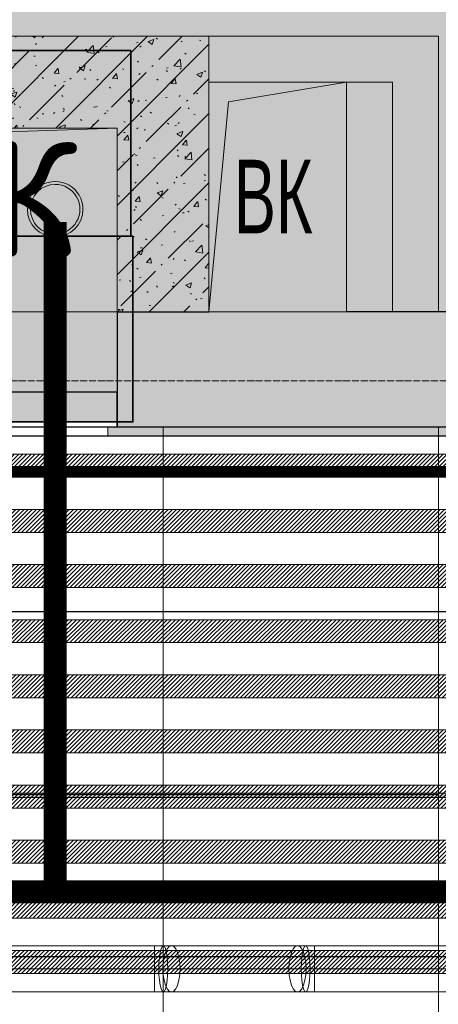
# Model space of a CAD drawing. Header units: millimetres. Extents: x -531352 to 178656, y -69521 to 326874.
# Tile 238 of 256: x -181115 to -180203, y 305379 to 307523. Entities that reach past the tile are written whole.
import ezdxf
from ezdxf import colors
from ezdxf.entities.mleader import LeaderData, LeaderLine
from ezdxf.math import Vec2, Vec3

# ---------------------------------------------------------------- set-up
doc = ezdxf.new("R2010")
doc.units = ezdxf.units.MM
for name, pattern in [('( Hidden )', [0.375, 0.25, -0.125]), ('-D1-03x03', [6, 3, -3]), ('-D1d1-15x02', [19, 15, -2, 0, -2]), ('DASHDOT', [25.4, 12.7, -6.35, 0, -6.35])]:
    doc.linetypes.add(name, pattern=pattern)
doc.layers.get('Defpoints').update_dxf_attribs({"color": 31})
for name, color, linetype, lineweight in [('_0', 7, 'Continuous', 13), ('A-DETL-GENF', 7, 'Continuous', 5), ('A-FLOR', 7, 'Continuous', 5), ('A-GENM-HDLN', 7, '-D1-03x03', 5), ('A-WALL', 7, 'Continuous', 5), ('A-WALL-FNSH', 8, 'Continuous', 5), ('dim_light', 12, 'Continuous', 9), ('dim_razv', 93, 'DASHDOT', 9), ('EOM', 1, 'Continuous', 5), ('I-WALL', 7, 'Continuous', 5), ('M-EQPM', 7, 'Continuous', 5), ('M-EQPM-IDEN', 7, 'Continuous', 5), ('pot', 183, 'Continuous', 15), ('pot sh', 183, 'Continuous', 15), ('S-GRID', 7, 'Continuous', 5), ('wall_new', 152, 'Continuous', 30)]:
    doc.layers.add(name, color=color, linetype=linetype, lineweight=lineweight)
for name, color, linetype, true_color in [('PDF13_0', 30, 'Continuous', 0xff7f00), ('PDF13_Оборудование', 7, 'Continuous', 0xffffff), ('PDF3_Geometry', 7, 'Continuous', 0xdedede), ('PDF7_Geometry', 7, 'Continuous', 0xaaaaaa)]:
    doc.layers.add(name, color=color, linetype=linetype, true_color=true_color)
doc.layers.add('PDF_Text', color=7, linetype='Continuous')
doc.layers.add('pol', color=7, linetype='Continuous', lineweight=15, true_color=0x738991)
doc.layers.add('Сводный план', color=1, linetype='Continuous', lineweight=0, true_color=0xff0000)
doc.styles.add('Arial Narrow_2', font='txt', dxfattribs={"width": 0.75, "height": 250})
doc.styles.add('fl_iso paper', font='isocpeur.ttf', dxfattribs={"width": 0.8, "oblique": 10})
doc.styles.add('PDF ISOCPEUR', font='isocpeur.ttf')
doc.dimstyles.new('In tre 1_75', dxfattribs={"dimtxt": 220, "dimasz": 120, "dimexe": 60, "dimexo": 10, "dimgap": 50, "dimtad": 1, "dimdec": 0, "dimrnd": 5, "dimzin": 0, "dimdsep": 46, "dimtxsty": 'fl_iso paper', "dimblk": 'ARCHTICK', "dimcen": 0, "dimdle": 60, "dimadec": 0, "dimazin": 0, "dimtfac": 1, "dimtdec": 0, "dimtofl": 0, "dimtmove": 1, "dimatfit": 1, "dimfxl": 1, "dimtfill": 1, "dimtolj": 1, "dimtzin": 0, "dimarcsym": 1})
pattern_1 = [(225, (-233499.5126, 286857.2254), (4.49012806, -4.49012806), [])]
pattern_2 = [(225, (-233499.5126, 287217.2254), (4.49012806, -4.49012806), [])]
pattern_3 = [(45, (-192252.93, 285886.61), (-75.43415, 75.43415), [106.68, -17.78, 3.556, -17.78]), (45, (-192252.93, 285962), (-75.43415, 75.43415), []), (50, (-192252.93, 285886.61), (127.5292, -11.15758), [13.335, -146.685]), (355, (-192252.93, 285886.61), (-24.66966, 133.74), [10.668, -117.348]), (100.451, (-192242.31, 285885.68), (102.85973, 122.5818), [11.333, -124.663]), (46.184, (-192252.93, 285922.17), (189.7552, -29.4304), [20.002, -220.027]), (96.636, (-192237.12, 285919.72), (166.1822, 173.1996), [17, -186.995]), (351.184, (-192252.93, 285922.17), (166.184, 173.1976), [16.002, -176.022]), (21, (-192235.15, 285913.28), (106.13027, -71.58603), [13.335, -146.685]), (326, (-192235.15, 285913.28), (43.2619, 128.93175), [10.668, -117.348]), (71.451, (-192226.31, 285907.32), (149.392, 57.34505), [11.333, -124.663]), (37.5, (-192252.935, 285886.614), (2.16223, 59.18836), [3.353, -112.573, 3.353, -115.773, -117.792]), (37.5, (-192252.935, 285886.614), (2.16223, 59.18836), [-235.052, 3.353, -114.44]), (7.5, (-192252.935, 285886.614), (46.77386, 70.12615), [3.353, -64.567, 3.353, -109.906, -44.894]), (7.5, (-192252.935, 285886.614), (46.77386, 70.12615), [-181.178, 3.353, -41.542]), (327.5, (-192292.584, 285886.614), (94.91367, -4.01009), [3.353, -41.097, 3.353, -135.331, -184.023]), (327.5, (-192292.584, 285886.614), (94.91367, -4.01009), [-183.134, 3.353, -180.67]), (317.5, (-192310.36, 285886.61), (103.69057, 17.79882), [3.353, -54.432, 3.353, -88.748, -130.683]), (317.5, (-192310.36, 285886.61), (103.69057, 17.79882), [-149.885, 3.353, -127.33])]

# ---------------------------------------------------------------- blocks, each defined once
blk = doc.blocks.new('_ArchTick')
at = {"color": 0, "linetype": 'ByBlock', "lineweight": 9, "const_width": 0.15}
blk.add_lwpolyline([(-0.5, -0.5), (0.5, 0.5)], dxfattribs=at)
blk = doc.blocks.new('*D8881')
at = {"layer": 'Defpoints', "color": 0, "transparency": 16777216}
for p in [(-178952.9, 305619.7), (-184152.9, 305382.1), (-178952.9, 305382.1)]:
    blk.add_point(p, dxfattribs=at)
at = {"layer": 'dim_light', "color": 0, "lineweight": -2, "transparency": 16777216}
for p, q in [((-184152.9, 305392.1), (-184152.9, 305679.7)), ((-178952.9, 305392.1), (-178952.9, 305679.7)), ((-184212.9, 305619.7), (-178892.9, 305619.7))]:
    blk.add_line(p, q, dxfattribs=at)
at = {"layer": 'dim_light', "color": 0, "lineweight": -2, "transparency": 16777216, "xscale": 120, "yscale": 120, "zscale": 120, "rotation": 180}
blk.add_blockref('_ArchTick', (-184152.9, 305619.7), dxfattribs=at)
at = {"layer": 'dim_light', "color": 0, "lineweight": -2, "transparency": 16777216, "xscale": 120, "yscale": 120, "zscale": 120}
blk.add_blockref('_ArchTick', (-178952.9, 305619.7), dxfattribs=at)
at = {"layer": 'dim_light', "color": 0, "transparency": 16777216, "insert": (-181552.9, 305779.7), "char_height": 220, "attachment_point": 5, "style": 'fl_iso paper', "bg_fill": 3, "box_fill_scale": 1.1, "bg_fill_color": 256, "bg_fill_true_color": 13158600, "bg_fill_transparency": 0}
blk.add_mtext('\\A1;5200', dxfattribs=at)
blk = doc.blocks.new('*U12467')
at = {"layer": 'pol', "true_color": 0x007dfa, "transparency": 33554687}
h = blk.add_hatch(color=150, dxfattribs=at)
h.dxf.hatch_style = 1
h.paths.add_polyline_path([(22735, 0), (0, 0), (0, -10), (22735, -10)])
at = {"layer": 'pol', "color": 162, "true_color": 0x2c3cc9}
blk.add_lwpolyline([(22735, 0), (0, 0), (0, -10), (22735, -10)], close=True, dxfattribs=at)
blk = doc.blocks.new('ghftytytd')
at = {"layer": 'PDF7_Geometry', "color": 5, "lineweight": 18, "true_color": 0x0000ff}
for points in [[(10870, 19520), (11481.1, 19520), (11481.1, 19532.9), (11481.1, 19544.9), (11481.1, 19555.3), (11481.1, 19563.3), (11481.1, 19568.3), (11481.1, 19570), (11500.5, 19570), (11498, 19568.3), (11495.7, 19563.3), (11493.6, 19555.3), (11492.1, 19544.9), (11491.1, 19532.9), (11490.8, 19520), (11491.1, 19507), (11492.1, 19495), (11493.6, 19484.6), (11495.7, 19476.6), (11498, 19471.7), (11500.5, 19470), (11481.1, 19470), (10870, 19470)], [(11481.1, 19570), (10870, 19570)], [(11481.1, 19570), (11481.1, 19568.3), (11481.1, 19563.3), (11481.1, 19555.3), (11481.1, 19544.9), (11481.1, 19532.9), (11481.1, 19520)], [(18250.4, 19570), (11830.3, 19570), (11830.3, 19568.3), (11830.3, 19563.3), (11830.3, 19555.3), (11830.3, 19544.9), (11830.3, 19532.9), (11830.3, 19520), (12634.5, 19520), (11830.3, 19520), (11830.3, 19532.9), (11830.3, 19544.9), (11830.3, 19555.3), (11830.3, 19563.3), (11830.3, 19568.3), (11830.3, 19570), (11810.9, 19570), (11813.4, 19568.3), (11815.8, 19563.3), (11817.8, 19555.3), (11819.3, 19544.9), (11820.3, 19532.9), (11820.6, 19520), (11820.3, 19507), (11819.3, 19495), (11817.8, 19484.6), (11815.8, 19476.6), (11813.4, 19471.7), (11810.9, 19470), (11808.4, 19471.7), (11806.1, 19476.6), (11804.1, 19484.6), (11802.5, 19495), (11801.6, 19507), (11801.2, 19520), (11801.6, 19532.9), (11802.5, 19544.9), (11804.1, 19555.3), (11806.1, 19563.3), (11808.4, 19568.3), (11810.9, 19570), (11793, 19570), (11518.5, 19570), (11513.6, 19568.3), (11509.1, 19563.3), (11505.3, 19555.3), (11502.3, 19544.9), (11500.5, 19532.9), (11499.8, 19520), (11500.5, 19507), (11502.3, 19495), (11505.3, 19484.6), (11509.1, 19476.6), (11513.6, 19471.7), (11518.5, 19470), (11523.3, 19471.7), (11527.8, 19476.6), (11531.7, 19484.6), (11534.6, 19495), (11536.5, 19507), (11537.1, 19520), (11536.5, 19532.9), (11534.6, 19544.9), (11531.7, 19555.3), (11527.8, 19563.3), (11523.3, 19568.3), (11518.5, 19570), (11513.6, 19568.3), (11509.1, 19563.3), (11505.3, 19555.3), (11502.3, 19544.9), (11500.5, 19532.9), (11499.8, 19520), (11500.5, 19507), (11502.3, 19495), (11505.3, 19484.6), (11509.1, 19476.6), (11513.6, 19471.7), (11518.5, 19470), (11793, 19470), (11797.8, 19471.7), (11802.3, 19476.6), (11806.1, 19484.6), (11809.1, 19495), (11811, 19507), (11811.6, 19520), (11811, 19532.9), (11809.1, 19544.9), (11806.1, 19555.3), (11802.3, 19563.3), (11797.8, 19568.3), (11793, 19570), (11788.1, 19568.3), (11783.6, 19563.3), (11779.8, 19555.3), (11776.8, 19544.9), (11774.9, 19532.9), (11774.3, 19520), (11774.9, 19507), (11776.8, 19495), (11779.8, 19484.6), (11783.6, 19476.6), (11788.1, 19471.7), (11793, 19470), (11810.9, 19470), (11830.3, 19470), (18250.4, 19470)], [(11481.1, 19520), (10870, 19520)], [(11518.5, 19520), (11500.1, 19520), (11481.1, 19520)], [(11793, 19520), (11811.3, 19520)], [(11811.3, 19520), (11830.3, 19520)]]:
    blk.add_lwpolyline(points, dxfattribs=at)
for points in [[(11481.1, 19520), (11481.1, 19507), (11481.1, 19495), (11481.1, 19484.6), (11481.1, 19476.6), (11481.1, 19471.7), (11481.1, 19470), (11481.1, 19471.7), (11481.1, 19476.6), (11481.1, 19484.6), (11481.1, 19495), (11481.1, 19507), (11481.1, 19520), (11481.1, 19532.9), (11481.1, 19544.9), (11481.1, 19555.3), (11481.1, 19563.3), (11481.1, 19568.3), (11481.1, 19570), (11481.1, 19568.3), (11481.1, 19563.3), (11481.1, 19555.3), (11481.1, 19544.9), (11481.1, 19532.9)], [(11500.5, 19570), (11518.5, 19570), (11523.3, 19568.3), (11527.8, 19563.3), (11531.7, 19555.3), (11534.6, 19544.9), (11536.5, 19532.9), (11537.1, 19520), (11536.5, 19507), (11534.6, 19495), (11531.7, 19484.6), (11527.8, 19476.6), (11523.3, 19471.7), (11518.5, 19470), (11500.5, 19470), (11503, 19471.7), (11505.4, 19476.6), (11507.4, 19484.6), (11508.9, 19495), (11509.9, 19507), (11510.2, 19520), (11509.9, 19532.9), (11508.9, 19544.9), (11507.4, 19555.3), (11505.4, 19563.3), (11503, 19568.3)], [(11793, 19570), (11797.8, 19568.3), (11802.3, 19563.3), (11806.1, 19555.3), (11809.1, 19544.9), (11811, 19532.9), (11811.6, 19520), (11811, 19507), (11809.1, 19495), (11806.1, 19484.6), (11802.3, 19476.6), (11797.8, 19471.7), (11793, 19470), (11788.1, 19471.7), (11783.6, 19476.6), (11779.8, 19484.6), (11776.8, 19495), (11774.9, 19507), (11774.3, 19520), (11774.9, 19532.9), (11776.8, 19544.9), (11779.8, 19555.3), (11783.6, 19563.3), (11788.1, 19568.3)], [(11830.3, 19520), (11830.3, 19507), (11830.3, 19495), (11830.3, 19484.6), (11830.3, 19476.6), (11830.3, 19471.7), (11830.3, 19470), (11830.3, 19471.7), (11830.3, 19476.6), (11830.3, 19484.6), (11830.3, 19495), (11830.3, 19507), (11830.3, 19520), (11830.3, 19532.9), (11830.3, 19544.9), (11830.3, 19555.3), (11830.3, 19563.3), (11830.3, 19568.3), (11830.3, 19570), (11830.3, 19568.3), (11830.3, 19563.3), (11830.3, 19555.3), (11830.3, 19544.9), (11830.3, 19532.9)], [(11481.1, 19520), (11481.1, 19507), (11481.1, 19495), (11481.1, 19484.6), (11481.1, 19476.6), (11481.1, 19471.7), (11481.1, 19470), (11481.1, 19471.7), (11481.1, 19476.6), (11481.1, 19484.6), (11481.1, 19495), (11481.1, 19507)], [(11793, 19520), (11518.5, 19520)], [(11830.3, 19520), (11830.3, 19507), (11830.3, 19495), (11830.3, 19484.6), (11830.3, 19476.6), (11830.3, 19471.7), (11830.3, 19470), (11830.3, 19471.7), (11830.3, 19476.6), (11830.3, 19484.6), (11830.3, 19495), (11830.3, 19507)]]:
    blk.add_lwpolyline(points, close=True, dxfattribs=at)
blk = doc.blocks.new('kggfdrrrv44')
at = {"layer": 'PDF13_0', "lineweight": 25}
for points in [[(17905, 12351.8), (17905, 19546.3), (14393.4, 19546.3), (14393.4, 17342.9), (13773.2, 17342.9), (13773.2, 17512.2), (14186, 17512.2), (14186, 19546.3), (9205.4, 19546.3), (9205.4, 19182.3), (8907, 19182.3), (8907, 19546.3), (6940.6, 19546.3)], [(7505.7, 20297.8), (10242.6, 20297.8), (10242.6, 20985.7), (10877.6, 20985.7), (10877.6, 20297.8), (25074.1, 20297.8), (25074.1, 20943.3), (25406.5, 20943.3), (25406.5, 20297.8), (29057.7, 20297.8)]]:
    blk.add_lwpolyline(points, dxfattribs=at)
at = {"layer": 'PDF13_Оборудование', "transparency": 33554559}
for points in [[(11430, 21519.1), (10490.2, 21519.1), (11430, 21114.8)], [(10490.2, 21519.1), (11430, 21114.8), (10490.2, 21114.8)], [(11434.3, 21114.8), (10494.5, 21114.8), (11434.3, 20710.5)], [(10494.5, 21114.8), (11434.3, 20710.5), (10494.5, 20710.5)]]:
    blk.add_solid(points, dxfattribs=at)
at = {"layer": 'PDF_Text', "color": 177, "lineweight": 35, "true_color": 0x283188}
for points in [[(11430, 21519.1), (10490.2, 21519.1), (10490.2, 21114.8), (11430, 21114.8)], [(11434.3, 21114.8), (10494.5, 21114.8), (10494.5, 20710.5), (11434.3, 20710.5)]]:
    blk.add_lwpolyline(points, close=True, dxfattribs=at)
at = {"layer": 'PDF_Text', "color": 177, "true_color": 0x283188, "insert": (10004.3, 21070), "char_height": 249.99, "attachment_point": 7, "style": 'PDF ISOCPEUR'}
blk.add_mtext('АМ СПЖ', dxfattribs=at)
blk = doc.blocks.new('ghfrrdx644')
at = {"layer": 'PDF3_Geometry', "color": 96, "lineweight": 18, "true_color": 0x008000}
for centre, radius, start, end in [((12691.1, 19219.1), 60.5, 359.9998, 180.0002), ((12691.1, 19219.1), 54, 90.0006, 269.9994), ((12691.1, 19219.1), 54, 90.0006, 269.9994), ((12691.1, 19219.1), 54, 269.9994, 90.0006), ((12691.1, 19219.1), 54, 269.9994, 90.0006), ((12691.1, 19219.1), 60.5, 180.0002, 359.9998), ((12691.1, 19034.8), 18, 89.9994, 270.0006), ((12691.1, 19034.8), 18, 89.9994, 270.0006), ((12691.1, 19034.8), 17.1, 89.9988, 270.0012), ((12691.1, 19034.8), 14.4, 89.9993, 270.0007), ((12691.1, 19034.8), 14.4, 89.9993, 270.0007), ((12691.1, 19034.8), 13.5, 90.0038, 269.9962), ((12691.1, 19034.8), 13.5, 90.0038, 269.9962), ((12691.1, 19034.8), 13.5, 90.0038, 269.9962), ((12691.1, 19034.8), 13.5, 90.0004, 269.9996), ((12691.1, 19034.8), 12.6, 89.9992, 270.0008), ((12691.1, 19034.8), 18, 270.0006, 89.9994), ((12691.1, 19034.8), 18, 270.0006, 89.9994), ((12691.1, 19034.8), 17.1, 270, 90), ((12691.1, 19034.8), 14.4, 270.0007, 89.9993), ((12691.1, 19034.8), 14.4, 270.0007, 89.9993), ((12691.1, 19034.8), 13.5, 270.0008, 89.9992), ((12691.1, 19034.8), 13.5, 270.0008, 89.9992), ((12691.1, 19034.8), 13.5, 270.0008, 89.9992), ((12691.1, 19034.8), 13.5, 270.0019, 89.9981), ((12691.1, 19034.8), 12.6, 270.0008, 89.9992), ((12691.1, 19034.8), 12.6, 270.0008, 89.9992)]:
    blk.add_arc(centre, radius, start, end, dxfattribs=at)
at = {"layer": 'Сводный план', "color": 96, "true_color": 0x008000, "const_width": 50}
for points in [[(32475.1, 20256.3), (31175.2, 20267.1), (31175.5, 17733.2), (8606.3, 17733.2), (8605.2, 17960.8)], [(12691.1, 19191.4), (12691.1, 17733.2)]]:
    blk.add_lwpolyline(points, dxfattribs=at)
blk = doc.blocks.new('A_MEQ_OpeningShaft-Rectangular - ВК-4834846-50_AS_M_L23')
at = {"layer": 'A-DETL-GENF', "linetype": '-D1-03x03'}
blk.add_hatch(color=256, dxfattribs=at).paths.add_polyline_path([(0, -500), (42.9, -42.9), (300, 0), (0, 0), (0, -245.7)])
at = {"layer": 'A-DETL-GENF'}
for p, q in [((300, 0), (0, 0)), ((0, 0), (0, -500)), ((42.9, -42.9), (300, 0)), ((300, 0), (300, -500)), ((0, -500), (42.9, -42.9)), ((0, -500), (300, -500))]:
    blk.add_line(p, q, dxfattribs=at)
at = {"layer": 'A-GENM-HDLN'}
for p, q in [((300, 0), (0, 0)), ((0, 0), (0, -500)), ((300, -500), (300, 0)), ((0, -500), (300, -500))]:
    blk.add_line(p, q, dxfattribs=at)
blk = doc.blocks.new('A_MEQ_OpeningShaft-Rectangular - ВК-4805161-50_AS_M_L23')
at = {"layer": 'A-DETL-GENF', "linetype": '-D1-03x03'}
blk.add_hatch(color=256, dxfattribs=at).paths.add_polyline_path([(0, -400), (57.1, -57.1), (1750, 0), (0, 0), (0, -145.7)])
at = {"layer": 'A-DETL-GENF'}
for p, q in [((1750, 0), (0, 0)), ((0, 0), (0, -400)), ((57.1, -57.1), (1750, 0)), ((1750, 0), (1750, -400)), ((0, -400), (57.1, -57.1)), ((0, -400), (1750, -400))]:
    blk.add_line(p, q, dxfattribs=at)
at = {"layer": 'A-GENM-HDLN'}
for p, q in [((1750, 0), (0, 0)), ((0, 0), (0, -400)), ((1750, -400), (1750, 0)), ((0, -400), (1750, -400))]:
    blk.add_line(p, q, dxfattribs=at)

msp = doc.modelspace()

# ---------------------------------------------------------------- hatches: boundary and pattern name
at = {"layer": '_0', "transparency": 33554534}
h = msp.add_hatch(color=252, dxfattribs=at)
h.dxf.hatch_style = 1
h.paths.add_polyline_path([(-154802.1, 285385.8), (-192753.7, 285385.8), (-192753.7, 315337.4), (-154802.1, 315337.4)])
h.paths.add_polyline_path([(-161802.9, 295886.6), (-161802.9, 295486.6), (-161302.9, 295486.6), (-161302.9, 292636.6), (-163402.9, 292636.6), (-163402.9, 293836.6), (-183902.9, 293836.6), (-183902.9, 292636.6), (-186502.9, 292636.6), (-186502.9, 295036.6), (-186002.9, 295036.6), (-186002.9, 295886.6), (-183902.9, 295886.6), (-183902.9, 299936.6), (-179002.9, 299936.6), (-179002.9, 298436.6), (-177402.9, 298436.6), (-177402.9, 304836.6), (-185752.9, 304836.6), (-185752.9, 306636.6), (-185753.5, 306636.6), (-185753.5, 306836.6), (-183902.9, 306836.6), (-183902.9, 306886.6), (-163952.9, 306886.6), (-163952.9, 308636.6), (-160672.9, 308636.6), (-160672.9, 306636.6), (-161752.9, 306636.6), (-161752.9, 304836.6), (-169802.9, 304836.6), (-169802.9, 295886.6)], flags=16)
at = {"layer": 'A-WALL'}
h = msp.add_hatch(dxfattribs=at)
h.set_pattern_fill('FP_1', color=256, style=0, pattern_type=2)
h.set_pattern_definition([(45, (-192252.935, 285886.614), (-57.02463, 57.02463), []), (45, (-192195.91, 285886.614), (-57.02463, 57.02463), [100.806, -20.161, 3.353, -16.808])])
h.paths.add_polyline_path([(-176202.9, 306636.6), (-176202.9, 306886.6), (-177202.9, 306886.6), (-177202.9, 306636.6), (-176452.9, 306636.6)])
h.paths.add_polyline_path([(-178996.7, 306636.6), (-178252.9, 306636.6), (-178252.9, 306886.6), (-180902.9, 306886.6), (-180902.9, 306636.6), (-179286.1, 306636.6)])
h.paths.add_polyline_path([(-182852.9, 306636.6), (-182602.9, 306636.6), (-182602.9, 306886.6), (-183902.9, 306886.6), (-183902.9, 306636.6), (-183402.9, 306636.6)])
at = {"layer": 'I-WALL'}
h = msp.add_hatch(dxfattribs=at)
h.set_pattern_fill('FP_43', color=256, style=0, pattern_type=2)
h.set_pattern_definition(pattern_3)
h.paths.add_polyline_path([(-181311.6, 307286.6), (-180702.9, 307286.6), (-180702.9, 307486.6), (-182652.9, 307486.6), (-182652.9, 307286.6), (-182469.1, 307286.6)])
at = {"layer": 'I-WALL', "true_color": 0xf5f5f0}
for points in [[(-180202.9, 307386.6), (-180202.9, 307486.6), (-180702.9, 307486.6), (-180702.9, 307386.6), (-180302.9, 307386.6)], [(-180202.9, 306886.6), (-180202.9, 307386.6), (-180302.9, 307386.6), (-180302.9, 306886.6)]]:
    msp.add_hatch(color=7, dxfattribs=at).paths.add_polyline_path(points)
at = {"layer": 'I-WALL'}
h = msp.add_hatch(dxfattribs=at)
h.set_pattern_fill('FP_43', color=256, style=0, pattern_type=2)
h.set_pattern_definition(pattern_3)
h.paths.add_polyline_path([(-180902.9, 306886.6), (-180702.9, 306886.6), (-180702.9, 307286.6), (-180902.9, 307286.6), (-180902.9, 307140.9)])
at = {"layer": 'I-WALL', "true_color": 0xf5f3ef}
h = msp.add_hatch(color=7, dxfattribs=at)
h.paths.add_polyline_path([(-180904.5, 306616.6), (-180904.5, 306636.6), (-180922.9, 306636.6), (-180922.9, 306616.6)])
h.paths.add_polyline_path([(-182582.9, 306616.6), (-182582.9, 306636.6), (-182652.9, 306636.6), (-182652.9, 306616.6)])
for points in [[(-180701.3, 306616.6), (-180701.3, 306636.6), (-180904.5, 306636.6), (-180904.5, 306616.6)], [(-180252.9, 306616.6), (-180252.9, 306636.6), (-180701.3, 306636.6), (-180701.3, 306616.6)], [(-178552.9, 306616.6), (-178552.9, 306636.6), (-180252.9, 306636.6), (-180252.9, 306616.6), (-178996.7, 306616.6)]]:
    msp.add_hatch(color=7, dxfattribs=at).paths.add_polyline_path(points)
at = {"layer": 'pot sh', "linetype": 'ByBlock', "lineweight": 0, "true_color": 0x91caaf}
h = msp.add_hatch(dxfattribs=at)
h.set_pattern_fill('ANSI31', color=253, scale=2, angle=180)
h.set_pattern_definition([(225, (-233499.5126, 287457.2254), (4.49012806, -4.49012806), [])])
h.paths.add_polyline_path([(-185532.9, 306526.6), (-161972.9, 306526.6), (-161972.9, 306576.6), (-185532.9, 306576.6)])
h = msp.add_hatch(dxfattribs=at)
h.set_pattern_fill('ANSI31', color=253, scale=2, angle=180)
h.set_pattern_definition([(225, (-233499.5126, 287577.2254), (4.49012806, -4.49012806), [])])
h.paths.add_polyline_path([(-185532.9, 306406.6), (-161972.9, 306406.6), (-161972.9, 306456.6), (-185532.9, 306456.6)])
h = msp.add_hatch(dxfattribs=at)
h.set_pattern_fill('ANSI31', color=253, scale=2, angle=180)
h.set_pattern_definition(pattern_2)
h.paths.add_polyline_path([(-185532.9, 306286.6), (-161972.9, 306286.6), (-161972.9, 306336.6), (-185532.9, 306336.6)])
h = msp.add_hatch(dxfattribs=at)
h.set_pattern_fill('ANSI31', color=253, scale=2, angle=180)
h.set_pattern_definition([(225, (-233499.5126, 287097.2254), (4.49012806, -4.49012806), [])])
h.paths.add_polyline_path([(-185532.9, 306166.6), (-161972.9, 306166.6), (-161972.9, 306216.6), (-185532.9, 306216.6)])
h = msp.add_hatch(dxfattribs=at)
h.set_pattern_fill('ANSI31', color=253, scale=2, angle=180)
h.set_pattern_definition(pattern_2)
h.paths.add_polyline_path([(-185532.9, 306046.6), (-161972.9, 306046.6), (-161972.9, 306096.6), (-185532.9, 306096.6)])

# ---------------------------------------------------------------- linework, layer by layer
at = {"layer": 'A-FLOR'}
msp.add_line((-180922.9, 306636.6), (-182582.9, 306636.6), dxfattribs=at)
at = {"layer": 'A-WALL', "lineweight": 9}
for p, q in [((-180202.9, 307486.6), (-182652.9, 307486.6)), ((-180202.9, 306886.6), (-180202.9, 307486.6)), ((-180402.9, 307386.6), (-180302.9, 307386.6)), ((-180302.9, 307386.6), (-180302.9, 306886.6))]:
    msp.add_line(p, q, dxfattribs=at)
at = {"layer": 'A-WALL'}
msp.add_line((-180702.9, 307486.6), (-180702.9, 307386.6), dxfattribs=at)
at = {"layer": 'A-WALL', "lineweight": 25}
for p, q in [((-180902.9, 306886.6), (-180902.9, 306636.6)), ((-180902.9, 306886.6), (-180702.9, 306886.6)), ((-178252.9, 306886.6), (-180402.9, 306886.6)), ((-180902.9, 306636.6), (-178252.9, 306636.6))]:
    msp.add_line(p, q, dxfattribs=at)
at = {"layer": 'A-WALL-FNSH'}
for p, q in [((-180902.9, 306636.6), (-180922.9, 306636.6)), ((-180922.9, 306636.6), (-180922.9, 306616.6)), ((-180922.9, 306616.6), (-178252.9, 306616.6))]:
    msp.add_line(p, q, dxfattribs=at)
at = {"layer": 'dim_razv', "color": 1, "linetype": '( Hidden )', "ltscale": 10, "true_color": 0xff0a0a, "const_width": 25}
msp.add_lwpolyline([(-185435, 306366.6), (-185435, 306538.9), (-178251.6, 306538.9)], dxfattribs=at)
at = {"layer": 'pot sh'}
for points in [[(-185532.9, 306526.6), (-161972.9, 306526.6), (-161972.9, 306576.6), (-185532.9, 306576.6)], [(-185532.9, 306406.6), (-161972.9, 306406.6), (-161972.9, 306456.6), (-185532.9, 306456.6)], [(-185532.9, 306286.6), (-161972.9, 306286.6), (-161972.9, 306336.6), (-185532.9, 306336.6)], [(-185532.9, 306166.6), (-161972.9, 306166.6), (-161972.9, 306216.6), (-185532.9, 306216.6)], [(-185532.9, 306046.6), (-161972.9, 306046.6), (-161972.9, 306096.6), (-185532.9, 306096.6)]]:
    msp.add_lwpolyline(points, close=True, dxfattribs=at)
at = {"layer": 'S-GRID', "linetype": '-D1d1-15x02'}
msp.add_line((-195212.6, 306736.6), (-153233, 306736.6), dxfattribs=at)
at = {"layer": 'wall_new', "color": 212, "lineweight": 30, "true_color": 0xb800b8}
msp.add_lwpolyline([(-181672.9, 306636.6), (-180902.9, 306636.6), (-180902.9, 306711.6), (-181672.9, 306711.6)], close=True, dxfattribs=at)

# ---------------------------------------------------------------- block references
at = {"layer": 'M-EQPM'}
for name, p in [('A_MEQ_OpeningShaft-Rectangular - ВК-4834846-50_AS_M_L23', (-180702.9, 307386.6)), ('A_MEQ_OpeningShaft-Rectangular - ВК-4805161-50_AS_M_L23', (-182652.9, 307286.6))]:
    msp.add_blockref(name, p, dxfattribs=at)

# ---------------------------------------------------------------- texts
at = {"layer": 'M-EQPM-IDEN', "insert": (-180648.5, 307217.7), "char_height": 160, "width": 216.456, "attachment_point": 1, "style": 'Arial Narrow_2'}
msp.add_mtext('ВК', dxfattribs=at)

# ---------------------------------------------------------------- next in the draw order: dimensions: what is measured, and where the dimension line sits
at = {"layer": 'dim_light'}
dim = msp.add_linear_dim(base=(-178952.9, 305619.7), p1=(-184152.9, 305382.1), p2=(-178952.9, 305382.1), dimstyle='In tre 1_75', dxfattribs=at)
dim.commit()
dim.dimension.update_dxf_attribs({"geometry": '*D8881', "text_midpoint": (-181552.9, 305779.7)})

# ---------------------------------------------------------------- next in the draw order: leaders
at = {"layer": 'EOM', "color": 0}
ml = msp.add_multileader_mtext('Standard', dxfattribs=at)
ml.set_content('1 розетка 220В, Н=300 мм\\P(для уборочного инвентаря)', style='fl_iso paper')
ml.set_leader_properties()
ml.build(insert=Vec2(0, 0))
ml.multileader.update_dxf_attribs({"text_left_attachment_type": 6, "text_right_attachment_type": 6, "arrow_head_size": 110})
ctx = ml.context
ctx.base_point, ctx.char_height, ctx.arrow_head_size, ctx.landing_gap_size, ctx.plane_origin = Vec3(-180401.1, 309025.1), 250, 110, 1.5, Vec3(-150948, 293991)
ctx.left_attachment, ctx.right_attachment = 6, 6
notes = []
notes.append((ctx, [(0, (1, 1, 0), (-176638.2, 309025.1), (-1, 0), 114.4, [(2, [(-175264.7, 306636.6)], 0, [])])]))
ctx.mtext.insert, ctx.mtext.rotation, ctx.mtext.width, ctx.mtext.defined_height, ctx.mtext.line_spacing_factor, ctx.mtext.flow_direction = Vec3(-180399.6, 309350.1), 6.283185, 3818.357, 1444.4, 0.8, 5
ctx.mtext.has_bg_fill, ctx.mtext.bg_color, ctx.mtext.bg_scale_factor, ctx.mtext.bg_transparency, ctx.mtext.use_window_bg_color = 1, -1027028792, 1.5, 0, 1
for ctx, leaders in notes:
    for number, flags, end, landing, length, lines in leaders:
        leader = LeaderData()
        leader.index, (leader.has_last_leader_line, leader.has_dogleg_vector, leader.attachment_direction) = number, flags
        leader.last_leader_point, leader.dogleg_vector, leader.dogleg_length = Vec3(end), Vec3(landing), length
        for number, points, colour, breaks in lines:
            line = LeaderLine()
            line.index, line.vertices, line.color, line.breaks = number, Vec3.list(points), colors.encode_raw_color(colour), breaks
            leader.lines.append(line)
        ctx.leaders.append(leader)

# ---------------------------------------------------------------- next in the draw order: hatches: boundary and pattern name
at = {"layer": 'pot sh', "linetype": 'ByBlock', "lineweight": 0, "true_color": 0x91caaf}
h = msp.add_hatch(dxfattribs=at)
h.set_pattern_fill('ANSI31', color=253, scale=2, angle=180)
h.set_pattern_definition(pattern_1)
h.paths.add_polyline_path([(-185532.9, 305926.6), (-161972.9, 305926.6), (-161972.9, 305976.6), (-185532.9, 305976.6)])
h = msp.add_hatch(dxfattribs=at)
h.set_pattern_fill('ANSI31', color=253, scale=2, angle=180)
h.set_pattern_definition([(225, (-233499.5126, 286737.2254), (4.49012806, -4.49012806), [])])
h.paths.add_polyline_path([(-185532.9, 305806.6), (-161972.9, 305806.6), (-161972.9, 305856.6), (-185532.9, 305856.6)])
h = msp.add_hatch(dxfattribs=at)
h.set_pattern_fill('ANSI31', color=253, scale=2, angle=180)
h.set_pattern_definition(pattern_1)
h.paths.add_polyline_path([(-185532.9, 305686.6), (-161972.9, 305686.6), (-161972.9, 305736.6), (-185532.9, 305736.6)])
h = msp.add_hatch(dxfattribs=at)
h.set_pattern_fill('ANSI31', color=253, scale=2, angle=180)
h.set_pattern_definition([(225, (-233499.5126, 286497.2254), (4.49012806, -4.49012806), [])])
h.paths.add_polyline_path([(-185532.9, 305566.6), (-161972.9, 305566.6), (-161972.9, 305616.6), (-185532.9, 305616.6)])
h = msp.add_hatch(dxfattribs=at)
h.set_pattern_fill('ANSI31', color=253, scale=2, angle=180)
h.set_pattern_definition([(225, (-233499.5126, 286617.2254), (4.49012806, -4.49012806), [])])
h.paths.add_polyline_path([(-185532.9, 305446.6), (-161972.9, 305446.6), (-161972.9, 305496.6), (-185532.9, 305496.6)])

# ---------------------------------------------------------------- next in the draw order: linework, layer by layer
at = {"layer": 'Defpoints'}
msp.add_lwpolyline([(-185532.9, 306616.6), (-178252.9, 306616.6), (-178252.9, 306827.5), (-177202.9, 306827.5), (-177202.9, 306616.6), (-172502.9, 306616.6), (-172502.9, 306826.2), (-171452.9, 306825.9), (-171452.9, 306616.6), (-170302.9, 306616.6), (-170302.9, 306826.6), (-169252.9, 306826.5), (-169252.9, 306616.6), (-163632.9, 306616.6)], dxfattribs=at)
at = {"layer": 'pol'}
for points in [[(-181402.9, 306636.6), (-181402.9, 305836), (-180802.9, 305836), (-180802.9, 306636.6)], [(-180802.9, 306636.6), (-180802.9, 305836), (-180202.9, 305836), (-180202.9, 306636.6)], [(-181402.9, 305036.6), (-181402.9, 305836), (-180802.9, 305836), (-180802.9, 305036.6)], [(-180802.9, 305036.6), (-180802.9, 305836), (-180202.9, 305836), (-180202.9, 305036.6)]]:
    msp.add_lwpolyline(points, dxfattribs=at)
at = {"layer": 'pot'}
msp.add_lwpolyline([(-185532.9, 305056.6), (-185532.9, 306366.6), (-185532.9, 306366.6), (-185532.9, 306616.6), (-183972.9, 306616.6), (-163632.9, 306616.6), (-163632.9, 308416.6), (-160892.9, 308416.5), (-160892.9, 306856.5), (-161972.9, 306856.7), (-161972.9, 305056.6)], close=True, dxfattribs=at)
at = {"layer": 'pot sh'}
for points in [[(-185532.9, 305926.6), (-161972.9, 305926.6), (-161972.9, 305976.6), (-185532.9, 305976.6)], [(-185532.9, 305806.6), (-161972.9, 305806.6), (-161972.9, 305856.6), (-185532.9, 305856.6)], [(-185532.9, 305686.6), (-161972.9, 305686.6), (-161972.9, 305736.6), (-185532.9, 305736.6)], [(-185532.9, 305566.6), (-161972.9, 305566.6), (-161972.9, 305616.6), (-185532.9, 305616.6)], [(-185532.9, 305446.6), (-161972.9, 305446.6), (-161972.9, 305496.6), (-185532.9, 305496.6)]]:
    msp.add_lwpolyline(points, close=True, dxfattribs=at)

# ---------------------------------------------------------------- next in the draw order: block references
at = {"layer": 'pol', "xscale": -1, "rotation": 180}
msp.add_blockref('*U12467', (-185532.9, 305829.2), dxfattribs=at)
at = {"layer": 'Сводный план'}
for name, p in [('kggfdrrrv44', (-192302.9, 285936.6)), ('ghfrrdx644', (-193729, 287891)), ('ghftytytd', (-192302.9, 285936.6))]:
    msp.add_blockref(name, p, dxfattribs=at)

doc.saveas('drawing.dxf')
